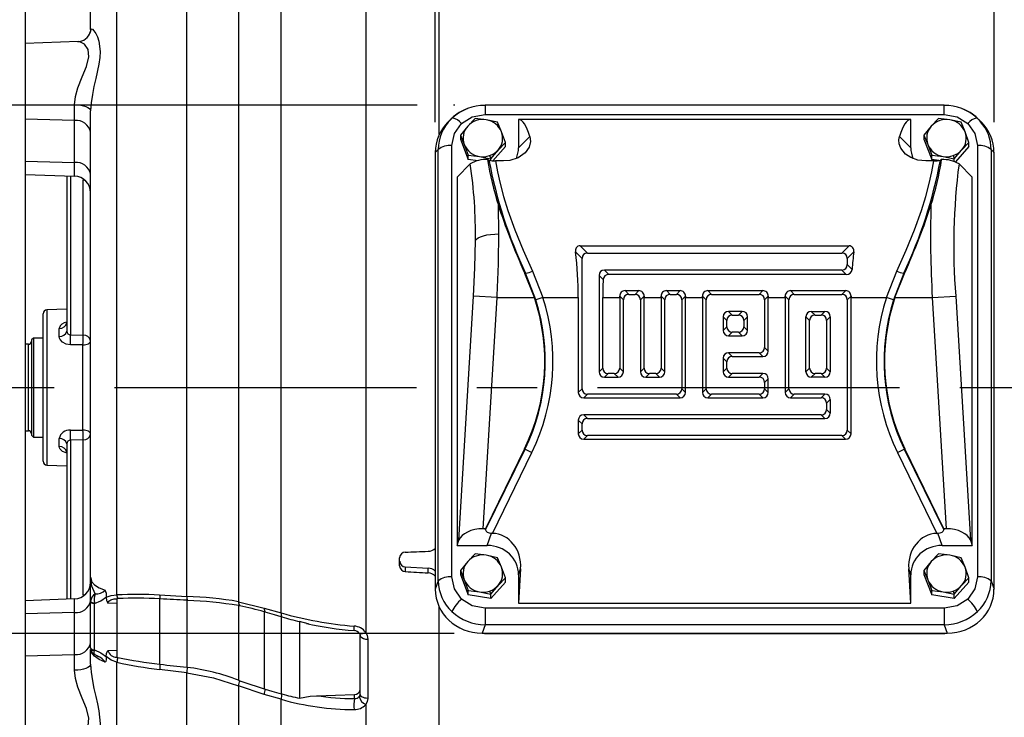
# Model space of a CAD drawing. Header units: inches. Extents: x 0 to 66, y 0 to 51.
# Tile 4 of 19: x 12.4 to 22.2, y 15.6 to 22.6. Entities that reach past the tile are written whole.
import ezdxf

# ---------------------------------------------------------------- set-up
doc = ezdxf.new("R2010")
doc.units = ezdxf.units.IN
doc.header["$LTSCALE"] = 6
doc.header["$MEASUREMENT"] = 0
doc.linetypes.add('CENTERX2', pattern=[0.8, 0.5, -0.1, 0.1, -0.1])
doc.layers.add('CENTER', color=40, linetype='CENTERX2')
doc.layers.add('DIMENSIONS', color=140, linetype='Continuous', lineweight=25)
doc.styles.add('SLDTEXTSTYLE0', font='TXT', dxfattribs={"width": 0.7})
doc.dimstyles.new('SLDDIMSTYLE1', dxfattribs={"dimtxt": 0.416667, "dimasz": 0.78, "dimexe": 0, "dimexo": 0.0625, "dimgap": 0.104167, "dimtad": 0, "dimtih": 1, "dimtoh": 1, "dimrnd": 1e-09, "dimzin": 12, "dimdsep": 46, "dimtxsty": 'SLDTEXTSTYLE0', "dimsah": 1, "dimcen": 0.09, "dimadec": 0, "dimazin": 3, "dimtfac": 1, "dimtofl": 0, "dimtmove": 0, "dimatfit": 3, "dimfxl": 0, "dimfrac": 2, "dimtolj": 1, "dimtzin": 12, "dimarcsym": 0})
doc.dimstyles.new('SLDDIMSTYLE3', dxfattribs={"dimtxt": 0.416667, "dimasz": 0.78, "dimexe": 0, "dimexo": 0.0625, "dimgap": 0.104167, "dimtad": 0, "dimtih": 1, "dimtoh": 1, "dimrnd": 1e-09, "dimzin": 12, "dimdsep": 46, "dimtxsty": 'SLDTEXTSTYLE0', "dimsah": 1, "dimcen": 0.09, "dimadec": 0, "dimazin": 3, "dimtfac": 1, "dimtmove": 0, "dimatfit": 0, "dimfxl": 0, "dimfrac": 2, "dimtolj": 1, "dimtzin": 12, "dimarcsym": 0})

# ---------------------------------------------------------------- blocks, each defined once
blk = doc.blocks.new('_D_5')
at = {"layer": 'DIMENSIONS'}
for p, q in [((3.9287, 21.5561), (3.9287, 28.691)), ((32.2428, 19.8363), (32.2428, 28.691)), ((3.9287, 27.941), (16.7283, 27.941)), ((17.2932, 27.9401), (17.1533, 27.9401)), ((17.1533, 27.9401), (17.1533, 27.2775)), ((18.8783, 27.9401), (19.0183, 27.9401)), ((19.0183, 27.9401), (19.0183, 27.2775)), ((32.2428, 27.941), (19.4432, 27.941)), ((17.1533, 27.2775), (17.2932, 27.2775)), ((19.0183, 27.2775), (18.8783, 27.2775))]:
    blk.add_line(p, q, dxfattribs=at)
for points in [[(3.9287, 27.941), (4.7087, 27.821), (4.7087, 28.061)], [(32.2428, 27.941), (31.4628, 28.061), (31.4628, 27.821)]]:
    blk.add_solid(points, dxfattribs=at)
at = {"layer": 'DIMENSIONS', "char_height": 0.41667, "attachment_point": 1, "style": 'SLDTEXTSTYLE0'}
for s, insert in [('28.31', (17.2932, 28.5705)), ('719.2', (17.2932, 27.8146))]:
    blk.add_mtext(s, dxfattribs=dict(at, insert=insert))
blk = doc.blocks.new('_D_8')
at = {"layer": 'DIMENSIONS'}
for p, q in [((3.7487, 21.7128), (1.9564, 21.7128)), ((2.7064, 21.7128), (2.7064, 19.8445)), ((16.3935, 21.7128), (4.1087, 21.7128)), ((16.7673, 21.7128), (16.7535, 21.7128)), ((1.9139, 19.0869), (1.7739, 19.0869)), ((1.7739, 19.0869), (1.7739, 18.4243)), ((3.4989, 19.0869), (3.6389, 19.0869)), ((3.6389, 19.0869), (3.6389, 18.4243)), ((1.7739, 18.4243), (1.9139, 18.4243)), ((3.6389, 18.4243), (3.4989, 18.4243)), ((2.7064, 16.4627), (2.7064, 18.3309)), ((16.7622, 16.4627), (1.9564, 16.4627))]:
    blk.add_line(p, q, dxfattribs=at)
for points in [[(2.7064, 21.7128), (2.5864, 20.9328), (2.8264, 20.9328)], [(2.7064, 16.4627), (2.8264, 17.2427), (2.5864, 17.2427)]]:
    blk.add_solid(points, dxfattribs=at)
at = {"layer": 'DIMENSIONS', "char_height": 0.41667, "attachment_point": 1, "style": 'SLDTEXTSTYLE0'}
for s, insert in [('5.25', (2.0872, 19.7173)), ('133.4', (1.9139, 18.9614))]:
    blk.add_mtext(s, dxfattribs=dict(at, insert=insert))
blk = doc.blocks.new('_D_9')
at = {"layer": 'DIMENSIONS'}
for p, q in [((16.5735, 21.5449), (16.5735, 25.4253)), ((22.1247, 21.5449), (22.1247, 25.4253)), ((16.5735, 24.6753), (15.0735, 24.6753)), ((18.5565, 24.6745), (18.4166, 24.6745)), ((18.4166, 24.6745), (18.4166, 24.0118)), ((20.1416, 24.6745), (20.2816, 24.6745)), ((20.2816, 24.6745), (20.2816, 24.0118)), ((22.1247, 24.6753), (23.6247, 24.6753)), ((18.4166, 24.0118), (18.5565, 24.0118)), ((20.2816, 24.0118), (20.1416, 24.0118))]:
    blk.add_line(p, q, dxfattribs=at)
for points in [[(16.5735, 24.6753), (15.7935, 24.7953), (15.7935, 24.5553)], [(22.1247, 24.6753), (22.9047, 24.5553), (22.9047, 24.7953)]]:
    blk.add_solid(points, dxfattribs=at)
at = {"layer": 'DIMENSIONS', "char_height": 0.41667, "attachment_point": 1, "style": 'SLDTEXTSTYLE0'}
for s, insert in [('5.55', (18.7299, 25.3049)), ('141.0', (18.5565, 24.549))]:
    blk.add_mtext(s, dxfattribs=dict(at, insert=insert))

msp = doc.modelspace()

# ---------------------------------------------------------------- linework, layer by layer
for p, q in [((16.6129, 21.4226), (16.6129, 24.3753)), ((15.8815, 24.3574), (15.8815, 16.4729)), ((15.0421, 16.666), (15.0421, 24.2485)), ((14.6181, 24.0038), (14.6181, 16.778)), ((14.1042, 16.8302), (14.1042, 23.8201)), ((13.4086, 16.8452), (13.4086, 23.7014)), ((13.1483, 22.4675), (13.1483, 23.3881)), ((12.4987, 23.2823), (12.4987, 22.328)), ((13.1523, 22.4744), (13.1405, 22.4297)), ((13.1483, 22.4675), (13.1454, 22.439)), ((13.024, 22.3464), (12.4987, 22.328)), ((12.4987, 22.328), (12.4987, 21.6908)), ((13.0241, 22.343), (13.0209, 22.3429)), ((12.4987, 21.6908), (12.4987, 16.1238)), ((12.9887, 21.5614), (12.9887, 21.7188)), ((13.1483, 17.0214), (13.1483, 21.6586)), ((21.6309, 21.7128), (17.0673, 21.7128)), ((17.0673, 21.7128), (17.0673, 21.6221)), ((17.0673, 21.6221), (21.6309, 21.6221)), ((21.6309, 21.6221), (21.6309, 21.7128)), ((12.9887, 21.5614), (12.4987, 21.5735)), ((12.9887, 21.1438), (12.9887, 21.5614)), ((16.7292, 21.5755), (16.699, 21.5453)), ((16.7441, 21.5875), (16.7049, 21.5491)), ((16.7301, 21.5747), (16.7391, 21.5851)), ((16.7391, 21.5851), (16.7441, 21.5875)), ((16.9682, 21.581), (16.8951, 21.5052)), ((17.0801, 21.5685), (16.9682, 21.581)), ((17.192, 21.5439), (17.0801, 21.5685)), ((17.2309, 21.4496), (17.192, 21.5439)), ((21.2979, 21.5729), (17.4003, 21.5729)), ((17.4003, 21.5729), (17.4003, 21.291)), ((21.2979, 21.291), (21.2979, 21.5729)), ((21.5745, 21.581), (21.5014, 21.5052)), ((21.6864, 21.5685), (21.5745, 21.581)), ((21.7983, 21.5439), (21.6864, 21.5685)), ((21.8372, 21.4496), (21.7983, 21.5439)), ((21.9933, 21.5491), (21.9541, 21.5875)), ((21.9591, 21.5851), (21.9541, 21.5875)), ((21.9681, 21.5747), (21.9906, 21.5489)), ((21.9992, 21.5453), (21.9689, 21.5755)), ((16.8951, 21.5052), (16.8221, 21.4174)), ((17.2698, 21.3432), (17.2309, 21.4496)), ((21.5014, 21.5052), (21.4284, 21.4174)), ((21.8761, 21.3432), (21.8372, 21.4496)), ((16.8221, 21.4174), (16.8221, 21.3763)), ((16.8221, 21.4174), (16.861, 21.323)), ((16.8221, 21.3763), (16.8998, 21.1756)), ((17.1967, 21.2674), (17.2698, 21.3432)), ((17.2698, 21.3021), (17.2698, 21.3432)), ((17.4003, 21.291), (17.5121, 21.4028)), ((21.2979, 21.291), (21.1861, 21.4028)), ((21.4284, 21.4174), (21.4284, 21.3763)), ((21.4284, 21.4174), (21.4673, 21.323)), ((21.4284, 21.3763), (21.5061, 21.1756)), ((21.803, 21.2674), (21.8761, 21.3432)), ((21.8761, 21.3021), (21.8761, 21.3432)), ((16.602, 21.2735), (16.5735, 21.2449)), ((16.5735, 21.2449), (16.5735, 16.9029)), ((16.602, 16.9851), (16.602, 21.2735)), ((16.7377, 17.024), (16.7377, 21.3124)), ((16.861, 21.323), (16.8998, 21.2167)), ((17.1237, 21.1796), (17.1967, 21.2674)), ((17.2698, 21.3021), (17.1437, 21.1609)), ((21.4673, 21.323), (21.5061, 21.2167)), ((21.73, 21.1796), (21.803, 21.2674)), ((21.8761, 21.3021), (21.7407, 21.1505)), ((21.9605, 21.3124), (21.9605, 17.024)), ((22.0962, 21.2735), (22.0962, 16.9851)), ((22.0962, 21.2735), (22.1247, 21.2449)), ((22.1247, 16.9029), (22.1247, 21.2449)), ((12.4987, 21.1559), (12.9887, 21.1438)), ((12.9887, 21.0093), (12.9887, 21.1438)), ((16.8998, 21.1756), (16.8998, 21.2167)), ((16.8998, 21.2167), (17.0117, 21.2041)), ((16.9943, 21.1599), (16.8998, 21.1756)), ((17.0117, 21.2041), (17.1237, 21.1796)), ((17.1061, 21.1686), (17.0935, 21.1744)), ((17.1133, 21.2125), (17.1237, 21.1796)), ((17.1237, 21.1637), (17.1237, 21.1796)), ((17.2501, 21.1596), (17.172, 21.1596)), ((21.5262, 21.1596), (21.448, 21.1596)), ((21.5061, 21.2167), (21.618, 21.2041)), ((21.5061, 21.1756), (21.5061, 21.2167)), ((21.5764, 21.1639), (21.5061, 21.1756)), ((21.6046, 21.1744), (21.5921, 21.1686)), ((21.618, 21.2041), (21.73, 21.1796)), ((21.7196, 21.2125), (21.73, 21.1796)), ((21.73, 21.1531), (21.73, 21.1796)), ((16.9213, 21.1307), (16.79, 20.9995)), ((21.9081, 20.9995), (21.7769, 21.1307)), ((12.4987, 21.0264), (12.9887, 21.0093)), ((12.9121, 21.012), (12.9121, 19.4673)), ((12.9494, 21.0107), (12.9494, 19.4304)), ((13.0737, 19.428), (13.0737, 20.9713)), ((16.79, 20.9995), (16.79, 17.3369)), ((21.9081, 17.3369), (21.9081, 20.9995)), ((17.2042, 20.4343), (17.2, 20.7214)), ((17.9668, 20.2546), (18.031, 20.1904)), ((18.0122, 20.3163), (18.0846, 20.2439)), ((18.0122, 20.3163), (20.686, 20.3163)), ((20.686, 20.3163), (20.6136, 20.2439)), ((20.7313, 20.2546), (20.6671, 20.1904)), ((18.031, 18.895), (18.031, 20.1904)), ((18.0846, 20.2439), (20.6136, 20.2439)), ((20.6671, 20.1904), (20.6671, 20.1286)), ((17.5385, 20.0645), (17.6432, 19.8014)), ((20.6136, 20.0751), (18.2534, 20.0751)), ((18.2534, 20.0751), (18.2972, 20.0313)), ((20.6573, 20.0313), (20.6136, 20.0751)), ((20.7142, 20.0815), (20.6671, 20.1286)), ((21.055, 19.8014), (21.1597, 20.0645)), ((17.464, 20.0399), (17.4701, 20.0429)), ((17.5574, 19.8014), (17.464, 20.0399)), ((17.5708, 19.7781), (17.4701, 20.0429)), ((18.1999, 20.0215), (18.1999, 19.0639)), ((18.2409, 19.9806), (18.1999, 20.0215)), ((20.6573, 20.0313), (18.2972, 20.0313)), ((21.2281, 20.0429), (21.1274, 19.7781)), ((21.1408, 19.8014), (21.2342, 20.0399)), ((21.2281, 20.0429), (21.2342, 20.0399)), ((18.4584, 19.8701), (18.4958, 19.8327)), ((18.4584, 19.8701), (18.5949, 19.8701)), ((18.5949, 19.8701), (18.5576, 19.8327)), ((18.8696, 19.8701), (18.907, 19.8327)), ((18.8696, 19.8701), (19.0061, 19.8701)), ((19.0061, 19.8701), (18.9688, 19.8327)), ((19.2808, 19.8701), (19.3182, 19.8327)), ((19.2808, 19.8701), (19.8285, 19.8701)), ((19.8285, 19.8701), (19.7912, 19.8327)), ((20.1032, 19.8701), (20.1406, 19.8327)), ((20.1032, 19.8701), (20.6509, 19.8701)), ((20.6509, 19.8701), (20.6136, 19.8327)), ((16.808, 17.3887), (16.9544, 19.8154)), ((17.187, 19.8014), (16.9544, 19.8154)), ((17.0484, 17.5029), (17.187, 19.8014)), ((17.187, 19.8014), (17.5574, 19.8014)), ((17.6432, 19.8014), (17.5708, 19.7781)), ((17.6432, 19.8014), (17.9943, 19.8014)), ((17.9943, 19.8014), (17.9943, 18.8583)), ((18.2366, 19.1006), (18.2366, 19.8014)), ((18.2366, 19.8014), (18.4055, 19.8014)), ((18.4055, 19.816), (18.4422, 19.7792)), ((18.4055, 19.8014), (18.4055, 19.1006)), ((18.4422, 19.0639), (18.4422, 19.7792)), ((18.4958, 19.8327), (18.5576, 19.8327)), ((18.6111, 19.7792), (18.6479, 19.816)), ((18.6111, 19.7792), (18.6111, 19.0639)), ((18.6478, 19.1006), (18.6478, 19.8014)), ((18.6478, 19.8014), (18.8167, 19.8014)), ((18.8167, 19.816), (18.8534, 19.7792)), ((18.8167, 19.8014), (18.8167, 19.1006)), ((18.8534, 19.0639), (18.8534, 19.7792)), ((18.907, 19.8327), (18.9688, 19.8327)), ((19.0223, 19.7792), (19.0591, 19.816)), ((19.0223, 19.7792), (19.0223, 18.895)), ((19.059, 18.8583), (19.059, 19.8014)), ((19.059, 19.8014), (19.2279, 19.8014)), ((19.2279, 19.816), (19.2646, 19.7792)), ((19.2279, 19.8014), (19.2279, 18.8583)), ((19.2646, 18.895), (19.2646, 19.7792)), ((19.3182, 19.8327), (19.7912, 19.8327)), ((19.8447, 19.7792), (19.8815, 19.816)), ((19.8447, 19.7792), (19.8447, 19.3062)), ((19.8814, 19.2695), (19.8814, 19.8014)), ((19.8814, 19.8014), (20.0503, 19.8014)), ((20.0503, 19.816), (20.087, 19.7792)), ((20.0503, 19.8014), (20.0503, 18.8583)), ((20.087, 18.895), (20.087, 19.7792)), ((20.1406, 19.8327), (20.6136, 19.8327)), ((20.6671, 19.7792), (20.7039, 19.816)), ((20.6671, 19.7792), (20.6671, 18.4838)), ((20.7038, 18.4471), (20.7038, 19.8014)), ((20.7038, 19.8014), (21.055, 19.8014)), ((21.1274, 19.7781), (21.055, 19.8014)), ((21.1408, 19.8014), (21.5112, 19.8014)), ((21.5112, 19.8014), (21.7438, 19.8154)), ((21.5112, 19.8014), (21.6498, 17.5029)), ((21.7438, 19.8154), (21.8901, 17.3887)), ((12.9121, 19.6864), (12.7138, 19.6795)), ((12.7138, 19.6795), (12.7138, 18.9073)), ((12.6759, 18.9073), (12.6759, 19.6402)), ((19.4335, 19.6103), (19.4335, 19.4751)), ((19.4702, 19.5736), (19.4335, 19.6103)), ((19.4702, 19.5118), (19.4702, 19.5736)), ((19.6223, 19.6639), (19.487, 19.6639)), ((19.487, 19.6639), (19.5238, 19.6271)), ((19.5238, 19.6271), (19.5856, 19.6271)), ((19.5856, 19.6271), (19.6223, 19.6639)), ((19.6758, 19.6103), (19.6391, 19.5736)), ((19.6391, 19.5736), (19.6391, 19.5118)), ((19.6758, 19.4751), (19.6758, 19.6103)), ((20.2559, 19.0639), (20.2559, 19.6103)), ((20.2926, 19.5736), (20.2559, 19.6103)), ((20.2926, 19.1006), (20.2926, 19.5736)), ((20.3094, 19.6639), (20.4447, 19.6639)), ((20.3094, 19.6639), (20.3462, 19.6271)), ((20.3462, 19.6271), (20.408, 19.6271)), ((20.408, 19.6271), (20.4447, 19.6639)), ((20.4982, 19.6103), (20.4615, 19.5736)), ((20.4615, 19.5736), (20.4615, 19.1006)), ((20.4982, 19.6103), (20.4982, 19.0639)), ((12.8361, 19.4157), (12.8361, 19.4941)), ((19.4335, 19.4751), (19.4702, 19.5118)), ((19.6391, 19.5118), (19.6758, 19.4751)), ((12.5813, 19.3994), (12.5617, 19.3797)), ((12.5617, 19.3797), (12.5617, 18.4348)), ((12.6759, 19.3994), (12.5813, 19.3994)), ((12.5813, 19.3994), (12.5813, 18.4151)), ((12.9494, 19.4304), (13.0737, 19.428)), ((19.5238, 19.4583), (19.487, 19.4215)), ((19.487, 19.4215), (19.6223, 19.4215)), ((19.5856, 19.4583), (19.5238, 19.4583)), ((19.6223, 19.4215), (19.5856, 19.4583)), ((12.5302, 19.3369), (12.4987, 19.3369)), ((12.5302, 18.4776), (12.5302, 19.3369)), ((13.0723, 19.33), (12.948, 19.332)), ((13.0723, 18.4846), (13.0723, 19.33)), ((19.8447, 19.3062), (19.8814, 19.2695)), ((19.4335, 19.1991), (19.4335, 19.0639)), ((19.4702, 19.1624), (19.4335, 19.1991)), ((19.7912, 19.2527), (19.487, 19.2527)), ((19.487, 19.2527), (19.5238, 19.2159)), ((19.5238, 19.2159), (19.8279, 19.2159)), ((19.7912, 19.2527), (19.8279, 19.2159)), ((18.1999, 19.0639), (18.2366, 19.1006)), ((18.4055, 19.1006), (18.4422, 19.0639)), ((18.6111, 19.0639), (18.6478, 19.1006)), ((18.8167, 19.1006), (18.8534, 19.0639)), ((19.4335, 19.0639), (19.4702, 19.1006)), ((19.4702, 19.1006), (19.4702, 19.1624)), ((20.2559, 19.0639), (20.2926, 19.1006)), ((20.4615, 19.1006), (20.4982, 19.0639)), ((18.2902, 19.0471), (18.2534, 19.0103)), ((18.2534, 19.0103), (18.3887, 19.0103)), ((18.352, 19.0471), (18.2902, 19.0471)), ((18.3887, 19.0103), (18.352, 19.0471)), ((18.7014, 19.0471), (18.6646, 19.0103)), ((18.6646, 19.0103), (18.7999, 19.0103)), ((18.7632, 19.0471), (18.7014, 19.0471)), ((18.7999, 19.0103), (18.7632, 19.0471)), ((19.5238, 19.0471), (19.487, 19.0103)), ((19.487, 19.0103), (19.7912, 19.0103)), ((19.8279, 19.0471), (19.5238, 19.0471)), ((19.7912, 19.0103), (19.8279, 19.0471)), ((19.8447, 18.9568), (19.8814, 18.9935)), ((19.8814, 18.8583), (19.8814, 18.9935)), ((20.3462, 19.0471), (20.3094, 19.0103)), ((20.4447, 19.0103), (20.3094, 19.0103)), ((20.408, 19.0471), (20.3462, 19.0471)), ((20.4447, 19.0103), (20.408, 19.0471)), ((12.6759, 18.1744), (12.6759, 18.9073)), ((12.7138, 18.9073), (12.7138, 18.135)), ((17.9943, 18.8583), (18.031, 18.895)), ((19.0223, 18.895), (19.059, 18.8583)), ((19.2646, 18.895), (19.2279, 18.8583)), ((19.8447, 18.9568), (19.8447, 18.895)), ((19.8447, 18.895), (19.8814, 18.8583)), ((20.087, 18.895), (20.0503, 18.8583)), ((22.1247, 18.9073), (27.2428, 18.9073)), ((18.0846, 18.8415), (18.0478, 18.8047)), ((18.0478, 18.8047), (19.0055, 18.8047)), ((18.9688, 18.8415), (18.0846, 18.8415)), ((18.9688, 18.8415), (19.0055, 18.8047)), ((19.3182, 18.8415), (19.2814, 18.8047)), ((19.2814, 18.8047), (19.8279, 18.8047)), ((19.7912, 18.8415), (19.3182, 18.8415)), ((19.7912, 18.8415), (19.8279, 18.8047)), ((20.1406, 18.8415), (20.1038, 18.8047)), ((20.1038, 18.8047), (20.408, 18.8047)), ((20.4447, 18.8415), (20.1406, 18.8415)), ((20.408, 18.8047), (20.4447, 18.8415)), ((20.4982, 18.7879), (20.4615, 18.7512)), ((20.4982, 18.7879), (20.4982, 18.6527)), ((20.4615, 18.7512), (20.4615, 18.6894)), ((20.4615, 18.6894), (20.4982, 18.6527)), ((18.0846, 18.5991), (18.0478, 18.6359)), ((20.408, 18.6359), (18.0478, 18.6359)), ((18.0846, 18.5991), (20.4447, 18.5991)), ((20.4447, 18.5991), (20.408, 18.6359)), ((18.031, 18.5456), (17.9943, 18.5823)), ((17.9943, 18.5823), (17.9943, 18.4471)), ((18.031, 18.4838), (18.031, 18.5456)), ((12.4987, 18.4776), (12.5302, 18.4776)), ((12.5617, 18.4348), (12.5813, 18.4151)), ((12.5813, 18.4151), (12.6759, 18.4151)), ((12.8361, 18.3204), (12.8361, 18.3988)), ((12.948, 18.4825), (13.0723, 18.4846)), ((18.031, 18.4838), (17.9943, 18.4471)), ((18.0846, 18.4303), (18.0478, 18.3935)), ((18.0478, 18.3935), (20.6503, 18.3935)), ((20.6136, 18.4303), (18.0846, 18.4303)), ((20.6136, 18.4303), (20.6503, 18.3935)), ((20.6671, 18.4838), (20.7038, 18.4471)), ((12.9121, 18.3473), (12.9121, 16.8025)), ((13.0737, 18.3866), (12.9494, 18.3841)), ((12.9494, 18.3841), (12.9494, 16.8038)), ((13.0737, 16.8432), (13.0737, 18.3866)), ((17.4603, 18.2983), (17.0723, 17.5029)), ((17.0726, 17.4911), (17.4652, 18.2959)), ((17.4652, 18.2959), (17.4603, 18.2983)), ((17.4652, 18.2959), (17.5335, 18.2626)), ((21.1646, 18.2626), (21.233, 18.2959)), ((21.233, 18.2959), (21.2379, 18.2983)), ((21.233, 18.2959), (21.6255, 17.4911)), ((21.6259, 17.5029), (21.2379, 18.2983)), ((17.1407, 17.4573), (17.5335, 18.2626)), ((21.1646, 18.2626), (21.5574, 17.4573)), ((12.7138, 18.135), (12.9121, 18.1281)), ((17.0723, 17.5029), (17.0484, 17.5029)), ((17.0723, 17.5029), (17.0726, 17.4911)), ((17.0901, 17.3369), (17.132, 17.4576)), ((17.1407, 17.4573), (17.132, 17.4576)), ((21.5574, 17.4573), (21.5661, 17.4576)), ((21.6081, 17.3369), (21.5661, 17.4576)), ((21.6255, 17.4911), (21.6259, 17.5029)), ((21.6498, 17.5029), (21.6259, 17.5029)), ((16.79, 17.3369), (16.808, 17.3887)), ((16.79, 17.3369), (17.0901, 17.3369)), ((21.6081, 17.3369), (21.9081, 17.3369)), ((21.8901, 17.3887), (21.9081, 17.3369)), ((16.9682, 17.2525), (16.8951, 17.1767)), ((17.0801, 17.24), (16.9682, 17.2525)), ((17.192, 17.2154), (17.0801, 17.24)), ((21.5745, 17.2525), (21.5014, 17.1767)), ((21.6864, 17.24), (21.5745, 17.2525)), ((21.7983, 17.2154), (21.6864, 17.24)), ((16.2192, 17.1335), (16.2192, 17.2141)), ((16.2751, 17.124), (16.2751, 17.0772)), ((16.2751, 17.124), (16.5009, 17.1111)), ((16.8951, 17.1767), (16.8221, 17.0889)), ((17.2309, 17.1211), (17.192, 17.2154)), ((17.2698, 17.0147), (17.2309, 17.1211)), ((21.5014, 17.1767), (21.4284, 17.0889)), ((21.8372, 17.1211), (21.7983, 17.2154)), ((21.8761, 17.0147), (21.8372, 17.1211)), ((16.5009, 17.0642), (16.5009, 17.1111)), ((16.8221, 17.0889), (16.8221, 17.0478)), ((16.8221, 17.0889), (16.861, 16.9945)), ((16.8221, 17.0478), (16.8998, 16.8471)), ((17.4003, 17.0454), (17.4208, 17.1047)), ((17.4208, 17.1047), (17.4003, 16.7635)), ((17.4003, 17.0454), (17.4003, 16.7635)), ((21.2979, 17.0454), (21.2773, 17.1047)), ((21.2979, 16.7635), (21.2773, 17.1047)), ((21.2979, 16.7635), (21.2979, 17.0454)), ((21.4284, 17.0889), (21.4284, 17.0478)), ((21.4284, 17.0889), (21.4673, 16.9945)), ((21.4284, 17.0478), (21.5061, 16.8471)), ((13.1483, 17.0214), (13.153, 17.0027)), ((13.1502, 17.0084), (13.1483, 17.0214)), ((13.1483, 16.7819), (13.1483, 17.0214)), ((16.602, 16.9851), (16.5735, 16.9029)), ((16.861, 16.9945), (16.8998, 16.8882)), ((17.2698, 16.9736), (17.1237, 16.81)), ((17.1237, 16.8511), (17.1967, 16.9389)), ((17.1967, 16.9389), (17.2698, 17.0147)), ((17.2698, 16.9736), (17.2698, 17.0147)), ((21.4673, 16.9945), (21.5061, 16.8882)), ((21.8761, 16.9736), (21.73, 16.81)), ((21.73, 16.8511), (21.803, 16.9389)), ((21.803, 16.9389), (21.8761, 17.0147)), ((21.8761, 16.9736), (21.8761, 17.0147)), ((22.0962, 16.9851), (22.1247, 16.9029)), ((13.8345, 16.8445), (14.1042, 16.8302)), ((16.8998, 16.8882), (17.0117, 16.8756)), ((16.8998, 16.8471), (16.8998, 16.8882)), ((17.1237, 16.81), (16.8998, 16.8471)), ((17.0117, 16.8756), (17.1237, 16.8511)), ((17.1133, 16.884), (17.1237, 16.8511)), ((17.1237, 16.81), (17.1237, 16.8511)), ((21.5061, 16.8882), (21.618, 16.8756)), ((21.5061, 16.8471), (21.5061, 16.8882)), ((21.73, 16.81), (21.5061, 16.8471)), ((21.618, 16.8756), (21.73, 16.8511)), ((21.7196, 16.884), (21.73, 16.8511)), ((21.73, 16.81), (21.73, 16.8511)), ((12.9887, 16.8052), (12.4987, 16.7881)), ((12.9887, 16.6707), (12.9887, 16.8052)), ((13.1483, 16.7819), (13.1483, 16.7786)), ((13.1483, 16.3182), (13.1483, 16.7786)), ((13.1859, 16.7653), (13.187, 16.7589)), ((13.187, 16.2986), (13.187, 16.7589)), ((13.3041, 16.822), (13.3047, 16.8266)), ((13.4086, 16.7585), (13.3203, 16.7631)), ((13.4183, 16.8092), (13.4086, 16.8086)), ((13.4086, 16.8086), (13.4086, 16.2237)), ((13.8345, 16.8062), (13.8345, 16.1568)), ((13.8391, 16.806), (13.8345, 16.8062)), ((14.1042, 16.7914), (14.1042, 16.1254)), ((14.1042, 16.7914), (14.1084, 16.7912)), ((14.6181, 16.778), (14.8741, 16.7151)), ((14.6181, 16.7393), (14.6181, 15.9968)), ((14.6299, 16.737), (14.6181, 16.7393)), ((17.4003, 16.7635), (21.2979, 16.7635)), ((12.9887, 16.6707), (12.4987, 16.6586)), ((12.9887, 16.2532), (12.9887, 16.6707)), ((14.8741, 16.7151), (15.0421, 16.666)), ((14.8741, 16.6772), (14.8741, 15.9122)), ((14.8821, 16.6749), (14.8741, 16.6772)), ((16.6129, 15.5515), (16.6129, 16.7253)), ((17.0673, 16.7143), (17.0673, 16.5478)), ((21.6309, 16.7143), (17.0673, 16.7143)), ((21.6309, 16.7143), (21.6309, 16.5478)), ((15.0421, 16.6284), (15.0421, 15.8632)), ((15.05, 16.6261), (15.0421, 16.6284)), ((15.2249, 16.5801), (15.2249, 15.8186)), ((17.0673, 16.5478), (17.0388, 16.4657)), ((21.6309, 16.5478), (17.0673, 16.5478)), ((21.6309, 16.5478), (21.6594, 16.4657)), ((15.8239, 16.452), (15.8255, 16.4418)), ((15.8255, 15.8602), (15.8255, 16.4418)), ((17.0388, 16.4657), (21.6594, 16.4657)), ((17.0622, 16.4654), (17.0621, 16.4657)), ((17.0622, 16.4654), (21.636, 16.4654)), ((17.0622, 16.4627), (17.0622, 16.4654)), ((17.0622, 16.4627), (21.636, 16.4627)), ((21.636, 16.4654), (21.6361, 16.4657)), ((21.636, 16.4627), (21.636, 16.4654)), ((15.9021, 16.4067), (15.9021, 15.8167)), ((12.4987, 16.2411), (12.9887, 16.2532)), ((12.9887, 16.0957), (12.9887, 16.2532)), ((13.1483, 16.3182), (13.1483, 16.315)), ((13.1483, 16.1559), (13.1483, 16.3024)), ((13.1859, 16.2925), (13.187, 16.2986)), ((13.1892, 16.2526), (13.2107, 16.2435)), ((13.2102, 16.2428), (13.226, 16.233)), ((13.3203, 16.292), (13.4086, 16.2951)), ((13.3041, 16.2334), (13.3047, 16.2288)), ((13.4086, 16.2237), (13.4183, 16.2217)), ((13.4086, 14.0976), (13.4086, 16.1753)), ((13.8345, 16.1568), (13.8391, 16.1562)), ((12.4987, 16.1238), (12.4987, 15.4865)), ((14.1042, 16.0715), (13.8345, 16.104)), ((14.1084, 16.1249), (14.1042, 16.1254)), ((14.1042, 13.975), (14.1042, 16.0715)), ((14.6181, 15.9968), (14.6299, 15.9924)), ((14.6181, 15.9401), (14.6181, 13.8394)), ((14.8741, 15.8557), (14.6181, 15.9401)), ((14.8741, 15.9122), (14.8821, 15.9099)), ((15.0421, 15.8073), (14.8741, 15.8557)), ((15.0421, 15.8632), (15.05, 15.861)), ((15.3929, 15.8435), (15.7695, 15.8545)), ((15.7695, 15.8148), (15.7695, 15.8545)), ((15.0421, 13.8527), (15.0421, 15.8073)), ((15.8815, 15.756), (15.8815, 13.7794))]:
    msp.add_line(p, q)
at = {"flags": 128}
for points in [[(13.1483, 22.4675), (13.1529, 22.4746), (13.1656, 22.4688), (13.1815, 22.4525), (13.1989, 22.427), (13.2158, 22.3926), (13.2296, 22.3517), (13.2424, 22.2476), (13.2391, 22.1874), (13.2296, 22.1206), (13.1989, 21.9776), (13.1815, 21.901), (13.1655, 21.8218), (13.1529, 21.7365), (13.1483, 21.6586)], [(13.0223, 21.886), (13.0654, 21.9958), (13.1073, 22.0994), (13.1312, 22.1935), (13.1226, 22.2691), (13.0871, 22.3194), (13.0425, 22.3438), (13.0241, 22.343)], [(12.9887, 21.7188), (12.9982, 21.8015), (13.0223, 21.886)], [(12.9887, 21.7188), (13.0201, 21.7173), (13.0502, 21.7137), (13.0778, 21.708), (13.1019, 21.7005), (13.1216, 21.6914), (13.1363, 21.6812), (13.1453, 21.6701), (13.1483, 21.6586)], [(16.8336, 21.5319), (16.9404, 21.5987), (17.0673, 21.6221)], [(21.6309, 21.6221), (21.7578, 21.5987), (21.8645, 21.5319)], [(16.7377, 21.3124), (16.7626, 21.4316), (16.8336, 21.5319)], [(21.8645, 21.5319), (21.9356, 21.4316), (21.9605, 21.3124)], [(17.5121, 21.4028), (17.5181, 21.3529), (17.5052, 21.2978), (17.4671, 21.2413), (17.3967, 21.1913), (17.3134, 21.1649), (17.2501, 21.1596)], [(21.448, 21.1596), (21.3688, 21.1681), (21.2986, 21.1927), (21.2447, 21.2284), (21.1982, 21.2865), (21.1831, 21.3288), (21.1802, 21.3687), (21.1861, 21.4028)], [(17.172, 21.1596), (17.1901, 21.0525), (17.2168, 20.9345), (17.2518, 20.8065), (17.2953, 20.6683), (17.3644, 20.4756), (17.4457, 20.274), (17.5385, 20.0645)], [(21.1597, 20.0645), (21.2525, 20.274), (21.3337, 20.4756), (21.4028, 20.6683), (21.4464, 20.8065), (21.4814, 20.9345), (21.508, 21.0525), (21.5262, 21.1596)], [(13.0737, 20.9713), (13.0884, 20.9698), (13.0909, 20.9693)], [(16.9544, 19.8154), (16.9672, 20.0957), (16.9715, 20.3675)], [(16.9715, 20.3675), (16.9822, 20.3811), (16.9996, 20.3939), (17.0232, 20.4054), (17.0523, 20.4154), (17.0861, 20.4234), (17.1234, 20.4294), (17.1632, 20.433), (17.2042, 20.4343)], [(12.948, 19.332), (12.9063, 19.3387), (12.8703, 19.3567), (12.8452, 19.3838), (12.8384, 19.3994), (12.8361, 19.4157)], [(13.0723, 19.33), (13.0873, 19.331), (13.1016, 19.3336), (13.1147, 19.3376), (13.1262, 19.3429), (13.1356, 19.3493), (13.1426, 19.3565), (13.1468, 19.3643), (13.1483, 19.3724)], [(13.1483, 18.4422), (13.1468, 18.4503), (13.1426, 18.4581), (13.1356, 18.4653), (13.1262, 18.4716), (13.1147, 18.4769), (13.1016, 18.4809), (13.0873, 18.4835), (13.0723, 18.4846)], [(12.9128, 18.2578), (12.9063, 18.2587), (12.8703, 18.2726), (12.8452, 18.2938), (12.8384, 18.3066), (12.8361, 18.3204)], [(16.8336, 16.8045), (16.7626, 16.9048), (16.7377, 17.024)], [(21.9605, 17.024), (21.9356, 16.9048), (21.8645, 16.8045)], [(13.1924, 16.8564), (13.1618, 16.9315), (13.1502, 17.0084)], [(13.153, 17.0027), (13.1586, 16.9803), (13.187, 16.9448), (13.2333, 16.9141), (13.2939, 16.8915)], [(13.0909, 16.8453), (13.0884, 16.8448), (13.0737, 16.8432)], [(13.3041, 16.822), (13.3514, 16.8395), (13.4086, 16.8452)], [(13.1483, 16.7819), (13.149, 16.7788), (13.1511, 16.7757), (13.1546, 16.7729), (13.1592, 16.7704), (13.1649, 16.7684), (13.1714, 16.7668), (13.1784, 16.7657), (13.1859, 16.7653)], [(13.187, 16.7589), (13.1794, 16.7593), (13.1721, 16.7605), (13.1654, 16.7623), (13.1596, 16.7648), (13.1548, 16.7678), (13.1512, 16.7711), (13.149, 16.7748), (13.1483, 16.7786)], [(13.187, 16.7589), (13.2513, 16.7855), (13.3047, 16.8266)], [(13.3041, 16.822), (13.306, 16.7914), (13.3203, 16.7631)], [(13.3203, 16.7631), (13.323, 16.7736), (13.3289, 16.7829), (13.3378, 16.7908), (13.3496, 16.7971), (13.3808, 16.8051), (13.4086, 16.8076)], [(17.0673, 16.7143), (16.9404, 16.7377), (16.8336, 16.8045)], [(21.8645, 16.8045), (21.7578, 16.7377), (21.6309, 16.7143)], [(15.0421, 16.6284), (14.974, 16.6482), (14.9281, 16.6615), (14.8821, 16.6749)], [(15.3148, 16.5568), (15.3085, 16.5575), (15.2249, 16.5801)], [(15.8194, 16.4617), (15.8254, 16.4487), (15.8267, 16.4355)], [(15.8815, 16.4729), (15.8688, 16.4666), (15.8565, 16.4617), (15.8453, 16.4585), (15.8355, 16.4571), (15.8275, 16.4576), (15.8215, 16.4599), (15.8195, 16.4616)], [(15.8815, 16.4729), (15.8969, 16.4409), (15.9021, 16.4067)], [(13.1483, 16.3182), (13.149, 16.3144), (13.1512, 16.3108), (13.1548, 16.3074), (13.1596, 16.3044), (13.1654, 16.302), (13.1721, 16.3002), (13.1794, 16.299), (13.187, 16.2986)], [(13.1483, 16.315), (13.149, 16.3108), (13.1511, 16.3067), (13.1546, 16.3028), (13.1592, 16.2995), (13.1649, 16.2966), (13.1714, 16.2945), (13.1784, 16.2931), (13.1859, 16.2925)], [(13.2939, 16.1759), (13.2334, 16.2035), (13.187, 16.237), (13.1586, 16.2731), (13.1533, 16.2935)], [(13.1924, 16.2537), (13.1877, 16.2552), (13.1847, 16.2613), (13.1837, 16.2733), (13.1859, 16.2925)], [(13.187, 16.2986), (13.2513, 16.2708), (13.3047, 16.2288)], [(13.3041, 16.2334), (13.306, 16.264), (13.3203, 16.292)], [(13.1483, 16.1559), (13.1453, 16.1444), (13.1363, 16.1333), (13.1216, 16.1231), (13.1019, 16.1141), (13.0778, 16.1066), (13.0502, 16.1009), (13.0201, 16.0972), (12.9887, 16.0957)], [(13.1483, 16.1559), (13.1529, 16.0779), (13.1656, 15.9923), (13.1815, 15.9134), (13.1989, 15.8369), (13.2158, 15.7624), (13.2296, 15.6938), (13.2424, 15.5668), (13.2391, 15.5122), (13.2296, 15.4627), (13.1989, 15.3876), (13.1815, 15.362), (13.1655, 15.3457), (13.1529, 15.34), (13.1483, 15.347)], [(13.4086, 16.1753), (13.3514, 16.1955), (13.3041, 16.2334)], [(13.0223, 15.9285), (12.9982, 16.0129), (12.9887, 16.0957)], [(14.1042, 16.0715), (14.3694, 16.0203), (14.6181, 15.9401)], [(13.0241, 15.4715), (13.0425, 15.4707), (13.0871, 15.4951), (13.1225, 15.5454), (13.1312, 15.6211), (13.1073, 15.7152), (13.0653, 15.8189), (13.0223, 15.9285)], [(14.8821, 15.9099), (14.9502, 15.89), (14.9961, 15.8766), (15.0421, 15.8632)], [(15.8255, 15.8602), (15.8232, 15.8466), (15.8166, 15.8342)], [(15.9021, 15.8167), (15.8871, 15.8178), (15.8726, 15.8204), (15.8594, 15.8244), (15.8478, 15.8299), (15.8383, 15.8364), (15.8313, 15.8438), (15.8269, 15.8518), (15.8255, 15.8602)], [(15.2249, 15.8186), (15.3308, 15.8398), (15.3929, 15.8435)], [(15.9021, 15.8167), (15.8969, 15.785), (15.8815, 15.756)]]:
    msp.add_lwpolyline(points, dxfattribs=at)
for centre, radius, start, end in [((13.0196, 22.4777), 0.1315, 270.00278, 343.35803), ((17.0129, 21.3132), 0.3858, 108.38925, 135.211), ((17.0648, 21.2381), 0.4743, 89.70692, 132.55166), ((21.6333, 21.2381), 0.4743, 47.44834, 90.29308), ((21.6852, 21.3132), 0.3858, 44.78898, 71.61077), ((13.0053, 21.4167), 0.1457, 11.02808, 96.54647), ((17.0239, 21.272), 0.4219, 134.14239, 179.79588), ((16.7136, 21.4384), 0.1522, 37.91232, 78.44891), ((17.0455, 21.3677), 0.2037, 80.20892, 137.55452), ((17.0511, 21.3766), 0.1941, 22.0913, 81.39744), ((21.6518, 21.3677), 0.2037, 80.20892, 137.55452), ((21.6574, 21.3766), 0.1941, 22.0913, 81.39744), ((21.9846, 21.4384), 0.1522, 101.55109, 142.08768), ((21.6948, 21.2776), 0.4014, 359.4052, 42.52566), ((17.0257, 21.3864), 0.1765, 137.70315, 201.04168), ((17.0662, 21.3862), 0.1765, 317.70315, 21.04168), ((21.632, 21.3864), 0.1765, 137.70315, 201.04168), ((21.6725, 21.3862), 0.1765, 317.70315, 21.04168), ((16.7143, 21.1382), 0.1758, 82.33766, 129.68814), ((17.0408, 21.396), 0.1941, 202.0913, 261.39744), ((17.0501, 21.3994), 0.1973, 288.67828, 318.00994), ((21.6471, 21.396), 0.1941, 202.0913, 261.39744), ((21.6564, 21.3994), 0.1973, 288.67828, 318.00994), ((21.9839, 21.1382), 0.1758, 50.31186, 97.66234), ((13.0053, 20.9991), 0.1457, 11.02808, 96.54647), ((17.0774, 20.8759), 0.2989, 86.91601, 121.50152), ((17.0459, 21.4101), 0.2087, 260.57802, 288.82169), ((19.9829, 21.6145), 2.9227, 188.66214, 197.79419), ((21.6492, 22.0161), 4.6215, 190.56664, 205.27498), ((17.1642, 21.3476), 0.1882, 252.00203, 272.36074), ((17.049, 22.0161), 4.6215, 334.72501, 349.43337), ((18.6628, 21.6268), 2.9764, 342.28884, 351.25552), ((21.5327, 21.3564), 0.1969, 268.09678, 287.54045), ((21.6113, 20.8388), 0.3357, 60.44404, 91.14106), ((21.6522, 21.4101), 0.2087, 260.57802, 288.82169), ((12.2064, 20.437), 4.7656, 359.16481, 8.37072), ((28.0603, 20.3146), 6.3362, 172.59895, 184.51813), ((12.9829, 20.8441), 0.1654, 0, 88), ((32.8203, 20.4213), 11.3261, 178.4818, 183.13743), ((5.0391, 20.4475), 12.165, 356.95531, 359.93749), ((18.0134, 20.2679), 0.0484, 91.479, 195.88501), ((20.6828, 20.2664), 0.05, 346.30975, 86.32624), ((17.4348, 20.2732), 0.233, 278.71968, 296.42218), ((20.6591, 20.0866), 0.0553, 268.0877, 354.6428), ((21.2634, 20.2732), 0.233, 243.57782, 261.28032), ((18.2946, 19.9776), 0.0538, 87.24842, 176.86421), ((18.4576, 19.8179), 0.0521, 89.07873, 182.1908), ((18.5957, 19.8178), 0.0522, 357.93503, 90.79544), ((18.8688, 19.8179), 0.0521, 89.07873, 182.1908), ((19.0069, 19.8178), 0.0522, 357.93503, 90.79544), ((19.28, 19.8179), 0.0521, 89.07873, 182.1908), ((19.8293, 19.8178), 0.0522, 357.93503, 90.79544), ((20.1024, 19.8179), 0.0521, 89.07873, 182.1908), ((20.6517, 19.8178), 0.0522, 357.93503, 90.79544), ((15.6768, 19.1682), 1.9843, 334, 18.60848), ((15.6768, 19.1682), 1.9898, 334, 17.84891), ((15.677, 19.1682), 2.0656, 333.99712, 17.85178), ((23.0211, 19.1682), 2.0656, 162.14822, 206.00288), ((23.0214, 19.1682), 1.9898, 162.15109, 206), ((23.0214, 19.1682), 1.9843, 161.39152, 206), ((12.7152, 19.6402), 0.0394, 92, 180), ((12.915, 19.4757), 0.0811, 91.61864, 166.86742), ((12.8425, 19.5643), 0.0704, 264.79285, 351.30388), ((12.8455, 19.4836), 0.0685, 262.09627, 346.18432), ((12.9499, 19.4683), 0.0378, 181.52906, 269.21583), ((11.7107, 19.3985), 1.2391, 356.92437, 1.47734), ((11.8797, 19.3957), 1.1944, 356.84604, 1.5485), ((13.0806, 19.3594), 0.0689, 10.82954, 95.78829), ((12.5302, 19.3684), 0.0315, 270, 0), ((12.5302, 18.4462), 0.0315, 0, 90), ((12.9365, 18.3812), 0.102, 83.54569, 170.05091), ((12.8455, 18.3309), 0.0685, 13.81568, 97.90373), ((11.7107, 18.4161), 1.2391, 358.52266, 3.07563), ((11.8515, 18.4185), 1.2226, 358.50574, 3.09973), ((13.0806, 18.4551), 0.0689, 264.21171, 349.17046), ((12.8425, 18.2503), 0.0704, 8.69612, 95.20715), ((12.9499, 18.3463), 0.0379, 90.79754, 178.45757), ((12.7152, 18.1744), 0.0394, 180, 268), ((16.2765, 17.2127), 0.0574, 91.36872, 178.53286), ((16.5041, 17.379), 0.0995, 268.19613, 314.22405), ((17.0455, 17.0392), 0.2037, 80.20892, 137.55452), ((17.0511, 17.0481), 0.1941, 22.0913, 81.39744), ((21.6518, 17.0392), 0.2037, 80.20892, 137.55452), ((21.6574, 17.0481), 0.1941, 22.0913, 81.39744), ((16.2767, 17.1816), 0.0575, 181.24421, 268.43751), ((16.2767, 17.1348), 0.0576, 181.24531, 268.40481), ((17.0257, 17.0579), 0.1765, 137.70315, 201.04168), ((17.0662, 17.0577), 0.1765, 317.70315, 21.04168), ((21.632, 17.0579), 0.1765, 137.70315, 201.04168), ((21.6725, 17.0577), 0.1765, 317.70315, 21.04168), ((16.5024, 17.0091), 0.102, 45.80631, 90.798), ((16.4983, 16.9574), 0.1068, 45.24313, 88.57589), ((16.7143, 16.8498), 0.1758, 82.33766, 129.68814), ((21.9839, 16.8498), 0.1758, 50.31186, 97.66234), ((12.9829, 16.9705), 0.1654, 272, 0), ((17.0268, 16.9925), 0.4249, 181.00724, 227.37655), ((17.0408, 17.0675), 0.1941, 202.0913, 261.39744), ((17.0501, 17.0709), 0.1973, 288.67828, 318.00994), ((21.6471, 17.0675), 0.1941, 202.0913, 261.39744), ((21.6564, 17.0709), 0.1973, 288.67828, 318.00994), ((21.6713, 16.9925), 0.4249, 312.62345, 358.99276), ((13.2514, 16.7712), 0.1037, 124.69953, 174.06307), ((13.3984, 16.7959), 0.2147, 163.61734, 188.18654), ((13.2052, 16.9835), 0.1277, 264.22173, 313.93321), ((13.209, 16.844), 0.0972, 349.72922, 29.28063), ((13.6153, 12.9663), 3.8843, 86.76544, 93.05071), ((13.5528, 16.8648), 0.1456, 187.73912, 202.46595), ((13.9948, 16.8443), 0.1603, 179.92186, 193.81599), ((14.2642, 16.828), 0.16, 179.23364, 193.31744), ((13.9576, 12.8313), 4.0016, 80.4991, 87.90087), ((17.0459, 17.0816), 0.2087, 260.57802, 288.82169), ((21.6522, 17.0816), 0.2087, 260.57802, 288.82169), ((13.0053, 16.8155), 0.1457, 263.45353, 348.97192), ((13.5973, 12.6835), 4.1295, 86.70788, 92.48467), ((12.1741, -15.9076), 32.756, 86.62203, 87.08637), ((13.9235, 12.4423), 4.3528, 80.81751, 87.56461), ((14.6889, 16.7762), 0.0708, 178.60347, 213.62618), ((14.0094, 13.6741), 3.1251, 73.93614, 78.5464), ((17.0899, 16.5118), 0.389, 131.20796, 154.39739), ((21.6082, 16.5118), 0.389, 25.60261, 48.79204), ((14.9399, 16.7073), 0.0663, 173.25151, 209.27685), ((15.1083, 16.6583), 0.0666, 173.39452, 208.92939), ((16.0671, 20.2791), 3.7557, 254.16133, 265.40765), ((17.0768, 17.0453), 0.4976, 227.25925, 268.90458), ((21.6214, 17.0453), 0.4976, 271.09542, 312.74075), ((15.944, 19.6737), 3.176, 253.64995, 256.91374), ((16.0579, 20.0525), 3.5741, 257.65357, 265.32967), ((15.9085, 16.5144), 0.1437, 171.58832, 189.69191), ((15.7561, 16.3793), 0.1565, 36.74158, 86.22956), ((15.763, 16.4205), 0.0699, 36.10798, 86.75617), ((13.0053, 16.3979), 0.1457, 263.45353, 348.97192), ((15.8896, 16.4869), 0.0812, 219.35854, 278.90815), ((13.2146, 16.315), 0.0658, 183.42256, 246.76754), ((13.4097, 16.3194), 0.0935, 197.03921, 269.29945), ((13.159, 16.0844), 0.163, 34.15181, 65.72858), ((13.2505, 16.2124), 0.0566, 319.93072, 16.8236), ((14.5792, 15.9545), 1.1913, 167.0358, 169.31818), ((14.3534, 20.5145), 4.4409, 257.71651, 263.28982), ((14.435, 21.371), 5.2487, 258.83043, 263.42961), ((14.3727, 16.0825), 0.5386, 172.13247, 177.70784), ((18.6704, 56.5134), 40.6453, 263.17336, 263.54953), ((14.6223, 16.0567), 0.5183, 172.44415, 178.36045), ((13.8321, 13.9468), 2.1955, 69.02211, 82.7688), ((14.7888, 15.929), 0.1711, 158.23812, 176.28222), ((16.0527, 19.9098), 4.1677, 250.03983, 253.57389), ((15.0308, 15.8602), 0.1567, 161.53122, 181.65519), ((15.1986, 15.8118), 0.1566, 161.68271, 181.6199), ((15.7226, 18.2541), 2.4858, 254.30066, 258.45091), ((15.7716, 15.9087), 0.0542, 267.80354, 353.71167), ((15.7796, 18.4256), 2.7201, 254.26926, 269.72359), ((15.7909, 18.5736), 2.7589, 261.70619, 269.55523), ((16.3619, 15.7435), 0.5967, 173.14129, 183.65515), ((15.7723, 15.8485), 0.1432, 267.65655, 319.73805), ((15.7753, 15.8676), 0.0532, 263.75284, 321.06276), ((15.926, 15.8589), 0.1121, 192.74379, 246.64351)]:
    msp.add_arc(centre, radius, start, end)
for centre, major_axis, ratio, start_param, end_param in [((17.0532, 21.2313), (0.4691, -0.1076), 0.933198, 2.612389, 3.352549), ((17.2899, 19.8014), (0.1098, 1.7716), 0.165076, 5.851388, 6.281478), ((21.4082, 19.8014), (-0.1098, 1.7716), 0.165076, 0.001707, 0.431797), ((21.6449, 21.2313), (0.4691, 0.1076), 0.933198, 6.072229, 6.812389), ((17.0804, 21.3), (0.3127, -0.0718), 0.933198, 6.128458, 6.494142), ((21.6177, 21.3), (0.3127, 0.0718), 0.933198, 2.930636, 3.302703), ((18.1273, 19.8014), (-0.9638, 1.8362), 0.237358, 0.926513, 1.317608), ((20.5708, 19.8014), (0.9638, 1.8362), 0.237358, 4.965577, 5.356672), ((17.1682, 19.8014), (0, 1.7717), 0.466308, 4.712389, 4.971081), ((21.53, 19.8014), (0, 1.7717), 0.466308, 1.312104, 1.412047), ((18.0962, 20.1788), (0.05, -0.05), 0.834817, 2.445979, 3.837206), ((20.602, 20.1788), (-0.05, -0.05), 0.834817, 2.445979, 3.837206), ((18.2651, 20.0099), (0.05, -0.05), 0.834817, 2.445979, 3.837206), ((20.602, 20.1402), (-0.05, 0.05), 0.834817, 2.445979, 3.837206), ((19.0628, 19.8014), (0, 1.7717), 0.466308, 1.469488, 1.570796), ((17.5794, 19.8014), (0, 1.7717), 0.466308, 4.712389, 4.720606), ((18.5074, 19.7676), (0.05, -0.05), 0.834817, 2.445979, 3.837206), ((18.546, 19.7676), (-0.05, -0.05), 0.834817, 2.445979, 3.837206), ((19.474, 19.8014), (0, 1.7717), 0.466308, 1.562579, 1.570796), ((17.9906, 19.8014), (0, 1.7717), 0.466308, 4.712389, 4.720606), ((18.9186, 19.7676), (0.05, -0.05), 0.834817, 2.445979, 3.837206), ((18.9572, 19.7676), (-0.05, -0.05), 0.834817, 2.445979, 3.837206), ((19.8852, 19.8014), (0, 1.7717), 0.466308, 1.562579, 1.570796), ((18.4018, 19.8014), (0, 1.7717), 0.466308, 4.712389, 4.720606), ((19.3298, 19.7676), (0.05, -0.05), 0.834817, 2.445979, 3.837206), ((19.7796, 19.7676), (-0.05, -0.05), 0.834817, 2.445979, 3.837206), ((20.7076, 19.8014), (0, 1.7717), 0.466308, 1.562579, 1.570796), ((19.2242, 19.8014), (0, 1.7717), 0.466308, 4.712389, 4.720606), ((20.1522, 19.7676), (0.05, -0.05), 0.834817, 2.445979, 3.837206), ((20.602, 19.7676), (-0.05, -0.05), 0.834817, 2.445979, 3.837206), ((21.53, 19.8014), (0, 1.7717), 0.466308, 1.562579, 1.570796), ((19.4987, 19.5987), (0.05, -0.05), 0.834817, 2.445979, 3.837206), ((19.5354, 19.562), (0.05, -0.05), 0.834817, 2.445979, 3.837206), ((19.574, 19.562), (-0.05, -0.05), 0.834817, 2.445979, 3.837206), ((19.6107, 19.5987), (-0.05, -0.05), 0.834817, 2.445979, 3.837206), ((20.3211, 19.5987), (0.05, -0.05), 0.834817, 2.445979, 3.837206), ((20.3578, 19.562), (0.05, -0.05), 0.834817, 2.445979, 3.837206), ((20.3964, 19.562), (-0.05, -0.05), 0.834817, 2.445979, 3.837206), ((20.4331, 19.5987), (-0.05, -0.05), 0.834817, 2.445979, 3.837206), ((19.4987, 19.4867), (0.05, 0.05), 0.834817, 2.445979, 3.837206), ((19.5354, 19.5234), (0.05, 0.05), 0.834817, 2.445979, 3.837206), ((19.574, 19.5234), (-0.05, 0.05), 0.834817, 2.445979, 3.837206), ((19.6107, 19.4867), (-0.05, 0.05), 0.834817, 2.445979, 3.837206), ((19.7796, 19.3178), (-0.05, 0.05), 0.834817, 2.445979, 3.837206), ((19.4987, 19.1875), (0.05, -0.05), 0.834817, 2.445979, 3.837206), ((19.5354, 19.1508), (0.05, -0.05), 0.834817, 2.445979, 3.837206), ((19.8163, 19.2811), (-0.05, 0.05), 0.834817, 2.445979, 3.837206), ((18.3018, 19.1122), (0.05, 0.05), 0.834817, 2.445979, 3.837206), ((18.3404, 19.1122), (-0.05, 0.05), 0.834817, 2.445979, 3.837206), ((18.713, 19.1122), (0.05, 0.05), 0.834817, 2.445979, 3.837206), ((18.7516, 19.1122), (-0.05, 0.05), 0.834817, 2.445979, 3.837206), ((19.5354, 19.1122), (0.05, 0.05), 0.834817, 2.445979, 3.837206), ((20.3578, 19.1122), (0.05, 0.05), 0.834817, 2.445979, 3.837206), ((20.3964, 19.1122), (-0.05, 0.05), 0.834817, 2.445979, 3.837206), ((18.2651, 19.0755), (0.05, 0.05), 0.834817, 2.445979, 3.837206), ((18.3771, 19.0755), (-0.05, 0.05), 0.834817, 2.445979, 3.837206), ((18.6763, 19.0755), (0.05, 0.05), 0.834817, 2.445979, 3.837206), ((18.7883, 19.0755), (-0.05, 0.05), 0.834817, 2.445979, 3.837206), ((19.4987, 19.0755), (0.05, 0.05), 0.834817, 2.445979, 3.837206), ((19.7796, 18.9452), (-0.05, -0.05), 0.834817, 2.445979, 3.837206), ((19.8163, 18.9819), (-0.05, -0.05), 0.834817, 2.445979, 3.837206), ((20.3211, 19.0755), (0.05, 0.05), 0.834817, 2.445979, 3.837206), ((20.4331, 19.0755), (-0.05, 0.05), 0.834817, 2.445979, 3.837206), ((18.0962, 18.9066), (0.05, 0.05), 0.834817, 2.445979, 3.837206), ((18.9572, 18.9066), (-0.05, 0.05), 0.834817, 2.445979, 3.837206), ((19.3298, 18.9066), (0.05, 0.05), 0.834817, 2.445979, 3.837206), ((19.7796, 18.9066), (-0.05, 0.05), 0.834817, 2.445979, 3.837206), ((20.1522, 18.9066), (0.05, 0.05), 0.834817, 2.445979, 3.837206), ((18.0595, 18.8699), (0.05, 0.05), 0.834817, 2.445979, 3.837206), ((18.9939, 18.8699), (-0.05, 0.05), 0.834817, 2.445979, 3.837206), ((19.2931, 18.8699), (0.05, 0.05), 0.834817, 2.445979, 3.837206), ((19.8163, 18.8699), (-0.05, 0.05), 0.834817, 2.445979, 3.837206), ((20.1155, 18.8699), (0.05, 0.05), 0.834817, 2.445979, 3.837206), ((20.3964, 18.7396), (-0.05, -0.05), 0.834817, 2.445979, 3.837206), ((20.4331, 18.7763), (-0.05, -0.05), 0.834817, 2.445979, 3.837206), ((20.3964, 18.701), (-0.05, 0.05), 0.834817, 2.445979, 3.837206), ((18.0595, 18.5707), (0.05, -0.05), 0.834817, 2.445979, 3.837206), ((18.0962, 18.534), (0.05, -0.05), 0.834817, 2.445979, 3.837206), ((20.4331, 18.6643), (-0.05, 0.05), 0.834817, 2.445979, 3.837206), ((18.0595, 18.4587), (0.05, 0.05), 0.834817, 2.445979, 3.837206), ((18.0962, 18.4954), (0.05, 0.05), 0.834817, 2.445979, 3.837206), ((20.602, 18.4954), (-0.05, 0.05), 0.834817, 2.445979, 3.837206), ((20.6387, 18.4587), (-0.05, 0.05), 0.834817, 2.445979, 3.837206), ((17.0402, 17.3665), (0.2368, 0.0071), 0.575264, 1.518851, 2.925738), ((17.163, 17.5029), (0.0901, 0.0145), 0.47818, 3.078685, 4.285764), ((17.1004, 17.0937), (0.1211, 0.3487), 0.853257, 5.030636, 6.543666), ((21.5978, 17.0937), (-0.1211, 0.3487), 0.853257, 6.022704, 7.535734), ((21.5352, 17.5029), (0.0901, -0.0145), 0.47818, 5.139014, 6.346093), ((21.658, 17.3665), (0.2368, -0.0071), 0.575264, 0.215854, 1.622742), ((17.0804, 17.0364), (0.3127, 0.0718), 0.933198, 6.072229, 7.612867), ((21.6177, 17.0364), (0.3127, -0.0718), 0.933198, 1.811911, 3.352549), ((84.9952, 22.4289), (141.4052, 7.0494), 0.013994, 4.204207, 4.206034), ((84.9952, 15.3857), (141.4052, -7.0494), 0.013994, 4.205603, 4.207429), ((17.0532, 16.9165), (0.4691, 0.1076), 0.933198, 2.930636, 4.471274), ((21.6449, 16.9165), (0.4691, -0.1076), 0.933198, 4.953504, 6.494142)]:
    msp.add_ellipse(centre, major_axis=major_axis, ratio=ratio, start_param=start_param, end_param=end_param)
at = {"layer": 'CENTER'}
msp.add_line((3.7862, 18.9073), (32.3878, 18.9073), dxfattribs=at)

# ---------------------------------------------------------------- dimensions: what is measured, and where the dimension line sits
at = {"layer": 'DIMENSIONS'}
for base, p1, p2, angle, dimstyle, picture, middle in [((32.2428, 27.941), (3.9287, 21.2561), (32.2428, 19.5363), 360, 'SLDDIMSTYLE1', '_D_5', (18.0858, 27.941)), ((22.1247, 24.6753), (16.5735, 21.2449), (22.1247, 21.2449), 0, 'SLDDIMSTYLE3', '_D_9', (19.3491, 24.6753)), ((2.7064, 21.7128), (17.0622, 16.4627), (17.0673, 21.7128), 90, 'SLDDIMSTYLE1', '_D_8', (2.7064, 19.0877))]:
    dim = msp.add_linear_dim(base=base, p1=p1, p2=p2, angle=angle, dimstyle=dimstyle, dxfattribs=at)
    dim.commit()
    dim.dimension.update_dxf_attribs({"geometry": picture, "text_midpoint": middle, "dimtype": 160})

doc.saveas('drawing.dxf')
